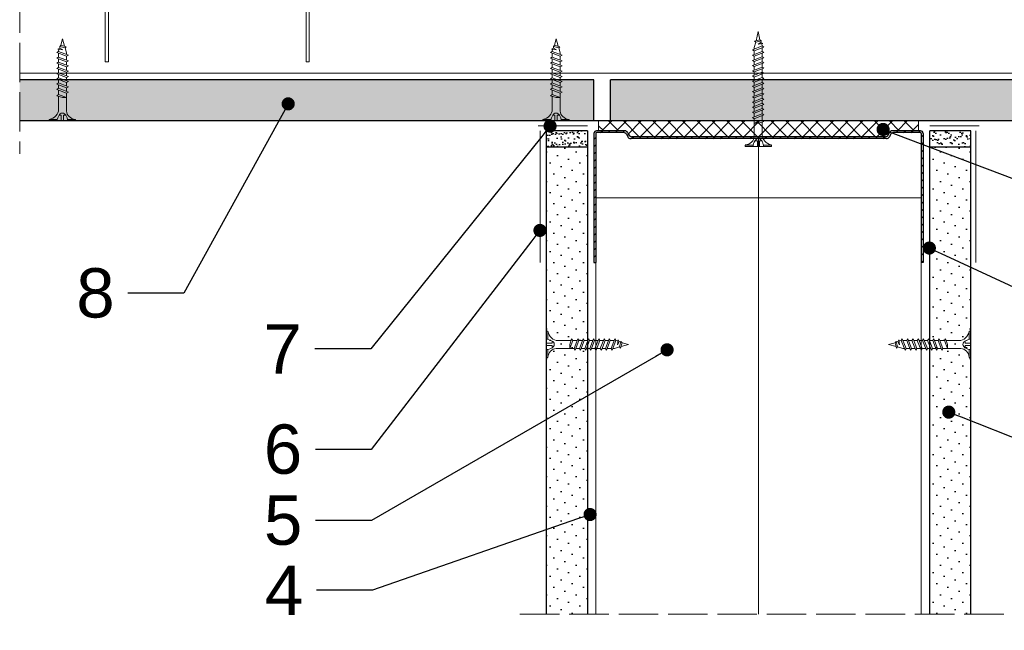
# Model space of a CAD drawing. Header units: millimetres. Extents: x -576 to 2473, y 815 to 2688.
# Tile 12 of 14: x 1951 to 2250, y 2329 to 2515. Entities that reach past the tile are written whole.
import ezdxf
from ezdxf import colors
from ezdxf.entities.mleader import LeaderData, LeaderLine
from ezdxf.math import Vec2, Vec3

# ---------------------------------------------------------------- set-up
doc = ezdxf.new("R2010")
doc.units = ezdxf.units.MM
doc.linetypes.add('ACAD_ISO02W100', pattern=[15, 12, -3])
for name, color, linetype, lineweight in [('_ISOVER WELNA', 7, 'BATTING', 9), ('_RIGIPS AKCESORIA', 7, 'Continuous', 18), ('_RIGIPS G-K', 7, 'Continuous', 25), ('_RIGIPS PROFIL', 7, 'Continuous', 18), ('KRESKOWANIE', 7, 'Continuous', 9), ('OPISY', 7, 'Continuous', 9), ('PRZERYWANA', 7, 'ACAD_ISO02W100', 9)]:
    doc.layers.add(name, color=color, linetype=linetype, lineweight=lineweight)
doc.styles.get("Standard").update_dxf_attribs({"font": 'arial.ttf'})
doc.linetypes.add('BATTING', pattern='A,0.00254,-2.54,[134,ltypeshp.shx,S=2.54,R=0,X=-2.54,Y=0],-5.08,[134,ltypeshp.shx,S=2.54,R=180,X=2.54,Y=0],-2.54', length=10.16254)

# ---------------------------------------------------------------- blocks, each defined once
blk = doc.blocks.new('UW 100 ULTRASTIL')
h = blk.add_hatch()
h.set_pattern_fill('ANSI31', color=256, scale=0.5, style=0)
h.paths.add_polyline_path([(166.82, 2.35), (89.14, 2.35, 0.286951), (88.24, 1.79), (87.91, 1.11, -0.286951), (87.01, 0.55), (78.78, 0.55, -0.414214), (78.53, 0.8), (78.53, 40), (77.98, 40), (77.98, 0.8, 0.414214), (78.78, 0), (87.35, 0, 0.286951), (88.25, 0.56), (88.58, 1.24, -0.286951), (89.48, 1.8), (166.48, 1.8, -0.286951), (167.38, 1.24), (167.71, 0.56, 0.286951), (168.61, 0), (177.18, 0, 0.414214), (177.98, 0.8), (177.98, 40), (177.43, 40), (177.43, 0.8, -0.414214), (177.18, 0.55), (168.95, 0.55, -0.286951), (168.05, 1.11), (167.72, 1.79, 0.286951)])
for p, q in [((77.98, 0.8), (77.98, 40)), ((77.98, 40), (78.53, 40)), ((78.53, 0.8), (78.53, 40)), ((177.43, 0.8), (177.43, 40)), ((177.98, 40), (177.43, 40)), ((177.98, 0.8), (177.98, 40)), ((78.78, 0.55), (87.01, 0.55)), ((78.78, 0), (87.35, 0)), ((87.91, 1.11), (88.24, 1.79)), ((88.25, 0.56), (88.58, 1.24)), ((89.14, 2.35), (166.82, 2.35)), ((89.48, 1.8), (166.48, 1.8)), ((167.71, 0.56), (167.38, 1.24)), ((168.05, 1.11), (167.72, 1.79)), ((168.61, 0), (177.18, 0)), ((168.95, 0.55), (177.18, 0.55))]:
    blk.add_line(p, q)
for centre, radius, start, end in [((78.78, 0.8), 0.8, 180, 270), ((78.78, 0.8), 0.25, 180, 270), ((87.01, 1.55), 1, 270, 334.0435), ((87.35, 1), 1, 270, 334.0435), ((89.14, 1.35), 1, 90, 154.0435), ((89.48, 0.8), 1, 90, 154.0435), ((166.48, 0.8), 1, 25.9565, 90), ((166.82, 1.35), 1, 25.9565, 90), ((168.61, 1), 1, 205.9565, 270), ((168.95, 1.55), 1, 205.9565, 270), ((177.18, 0.8), 0.8, 270, 0), ((177.18, 0.8), 0.25, 270, 0)]:
    blk.add_arc(centre, radius, start, end)
blk = doc.blocks.new('TN 25')
at = {"layer": '_RIGIPS AKCESORIA'}
for p, q in [((0, -0.84), (0, 7.16)), ((0, 7.16), (0.46, 7.16)), ((0.46, 7.16), (0.46, 4.78)), ((0.46, 4.78), (0, 4.78)), ((0, 3.5), (1.77, 3.5)), ((1.77, 3.5), (1.77, 4.2)), ((3.02, 4.46), (8.47, 4.46)), ((7.12, 4.46), (7.12, 3.18)), ((8.03, 2.01), (7.12, 4.46)), ((7.12, 3.18), (7.65, 1.53)), ((8.47, 4.46), (8.79, 5)), ((9.61, 1.51), (8.47, 4.46)), ((8.79, 5), (9.93, 2.01)), ((9, 4.46), (10.1, 4.46)), ((10.1, 4.46), (10.41, 5)), ((11.23, 1.51), (10.1, 4.46)), ((10.41, 5), (11.56, 2.01)), ((10.62, 4.46), (11.67, 4.46)), ((11.67, 4.46), (11.99, 5)), ((12.81, 1.51), (11.67, 4.46)), ((11.99, 5), (13.14, 2.01)), ((12.2, 4.46), (13.21, 4.46)), ((13.21, 4.46), (13.52, 5)), ((14.34, 1.51), (13.21, 4.46)), ((13.52, 5), (14.67, 2.01)), ((13.73, 4.46), (14.8, 4.46)), ((14.8, 4.46), (15.12, 5)), ((15.94, 1.51), (14.8, 4.46)), ((15.12, 5), (16.26, 2.01)), ((15.33, 4.46), (16.42, 4.46)), ((16.42, 4.46), (16.73, 5)), ((17.55, 1.51), (16.42, 4.46)), ((16.73, 5), (17.88, 2.01)), ((16.94, 4.46), (17.99, 4.46)), ((17.99, 4.46), (18.31, 5)), ((19.13, 1.51), (17.99, 4.46)), ((18.31, 5), (19.45, 2.01)), ((18.52, 4.46), (19.68, 4.46)), ((19.68, 4.46), (20, 5)), ((20.82, 1.51), (19.68, 4.46)), ((20, 5), (21.14, 2.01)), ((20.21, 4.46), (20.7, 4.46)), ((20.7, 4.46), (22.28, 3.98)), ((21.85, 1.83), (21.67, 3.28)), ((21.67, 3.28), (22.14, 2.4)), ((22.28, 3.98), (22.56, 4.37)), ((22.7, 2.36), (22.28, 3.98)), ((22.56, 4.37), (23.03, 2.71)), ((22.71, 3.85), (25, 3.24)), ((25, 3.24), (23.03, 2.71)), ((0, 2.83), (1.77, 2.83)), ((0.46, 1.64), (0, 1.64)), ((0.46, -0.84), (0.46, 1.64)), ((1.77, 2.83), (1.77, 2.18)), ((7.49, 2.01), (3.55, 2.01)), ((7.65, 1.53), (8.03, 2.01)), ((9.41, 2.01), (8.03, 2.01)), ((9.93, 2.01), (9.61, 1.51)), ((11.04, 2.01), (9.93, 2.01)), ((11.56, 2.01), (11.23, 1.51)), ((12.61, 2.01), (11.56, 2.01)), ((13.14, 2.01), (12.81, 1.51)), ((14.15, 2.01), (13.14, 2.01)), ((14.67, 2.01), (14.34, 1.51)), ((15.74, 2.01), (14.67, 2.01)), ((16.26, 2.01), (15.94, 1.51)), ((17.36, 2.01), (16.26, 2.01)), ((17.88, 2.01), (17.55, 1.51)), ((18.93, 2.01), (17.88, 2.01)), ((19.45, 2.01), (19.13, 1.51)), ((19.45, 2.01), (20.62, 2.01)), ((21.14, 2.01), (20.82, 1.51)), ((21.14, 2.01), (21.81, 2.12)), ((22.14, 2.4), (21.85, 1.83)), ((22.7, 2.36), (22.14, 2.4)), ((23.03, 2.71), (22.7, 2.36)), ((0, -0.84), (0.46, -0.84))]:
    blk.add_line(p, q, dxfattribs=at)
for centre, major_axis, ratio, start_param, end_param in [((3.09, 7.67), (0.17, 3.2), 0.826134, 1.773653, 3.180586), ((-0.04, 0.9), (0, 3.93), 0.848176, -0.720942, -0.151112), ((1.66, 3.18), (0, 0.895), 0.848176, -1.552777, -0.720942), ((1.66, 3.18), (0, 0.895), 0.848176, 3.862535, 4.730408), ((3.37, -1.57), (0.28, 3.57), 0.832181, 0.035984, 1.430787), ((-2.73, 15.91), (0, 14.76), 0.848176, 3.399396, 3.475072), ((0.59, 4.62), (0, 2.81), 0.848176, 3.475072, 3.862535)]:
    blk.add_ellipse(centre, major_axis=major_axis, ratio=ratio, start_param=start_param, end_param=end_param, dxfattribs=at)
blk = doc.blocks.new('Lacznik krzyzowy (widok1)')
at = {"layer": '_RIGIPS AKCESORIA', "extrusion": (0, 0, -1)}
for p, q in [((2, 91.5), (60, 91.5)), ((2.08, 90.11), (3, 90.5)), ((3.61, 86.42), (2.08, 90.11)), ((3, 90.5), (4.53, 86.8)), ((14, 89.5, 30), (14, 90.5, 30)), ((48, 90.5, 30), (48, 89.5, 30)), ((57.47, 86.8), (59, 90.5)), ((59.92, 90.11), (58.39, 86.42)), ((59, 90.5), (59.92, 90.11)), ((0, 36.5), (0, 89.5)), ((1, 88.5), (1, 36.5)), ((4.53, 86.8), (3.61, 86.42)), ((48, 89.5, 30), (14, 89.5, 30)), ((58.39, 86.42), (57.47, 86.8)), ((61, 36.5), (61, 88.5)), ((62, 89.5), (62, 36.5)), ((1, 36.5), (0, 36.5)), ((62, 36.5), (61, 36.5))]:
    blk.add_line(p, q, dxfattribs=at)
at = {"layer": '_RIGIPS AKCESORIA'}
blk.add_line((59, 90.5), (3, 90.5), dxfattribs=at)
at = {"layer": '_RIGIPS AKCESORIA', "extrusion": (0, 0, -1)}
for centre, start, end in [((-2, 89.5), 0, 90), ((-3, 88.5), 0, 90), ((-3, 88.5), 0, 90), ((-59, 88.5), 90, 180), ((-59, 88.5), 90, 180), ((-60, 89.5), 90, 180)]:
    blk.add_arc(centre, 2, start, end, dxfattribs=at)
blk = doc.blocks.new('TN 35')
at = {"layer": '_RIGIPS AKCESORIA'}
for p, q in [((0, -0.84), (0, 7.16)), ((0, 7.16), (0.46, 7.16)), ((0.46, 7.16), (0.46, 4.78)), ((0.46, 4.78), (0, 4.78)), ((0, 3.5), (1.77, 3.5)), ((1.77, 3.5), (1.77, 4.2)), ((3.02, 4.46), (8.47, 4.46)), ((7.12, 4.46), (7.12, 3.18)), ((8.03, 2.01), (7.12, 4.46)), ((7.12, 3.18), (7.65, 1.53)), ((8.47, 4.46), (8.79, 5)), ((9.61, 1.51), (8.47, 4.46)), ((8.79, 5), (9.93, 2.01)), ((9, 4.46), (10.1, 4.46)), ((10.1, 4.46), (10.41, 5)), ((11.23, 1.51), (10.1, 4.46)), ((10.41, 5), (11.56, 2.01)), ((10.62, 4.46), (11.67, 4.46)), ((11.67, 4.46), (11.99, 5)), ((12.81, 1.51), (11.67, 4.46)), ((11.99, 5), (13.14, 2.01)), ((12.2, 4.46), (13.21, 4.46)), ((13.21, 4.46), (13.52, 5)), ((14.34, 1.51), (13.21, 4.46)), ((13.52, 5), (14.67, 2.01)), ((13.73, 4.46), (14.8, 4.46)), ((14.8, 4.46), (15.12, 5)), ((15.94, 1.51), (14.8, 4.46)), ((15.12, 5), (16.26, 2.01)), ((15.33, 4.46), (16.42, 4.46)), ((16.42, 4.46), (16.73, 5)), ((17.55, 1.51), (16.42, 4.46)), ((16.73, 5), (17.88, 2.01)), ((16.94, 4.46), (17.99, 4.46)), ((17.99, 4.46), (18.31, 5)), ((19.13, 1.51), (17.99, 4.46)), ((18.31, 5), (19.45, 2.01)), ((18.52, 4.46), (19.57, 4.46)), ((19.57, 4.46), (19.88, 5)), ((20.7, 1.51), (19.57, 4.46)), ((19.88, 5), (21.03, 2.01)), ((20.09, 4.46), (21.14, 4.46)), ((21.14, 4.46), (21.46, 5)), ((22.28, 1.51), (21.14, 4.46)), ((21.46, 5), (22.6, 2.01)), ((21.67, 4.46), (22.72, 4.46)), ((22.72, 4.46), (23.03, 5)), ((23.85, 1.51), (22.72, 4.46)), ((23.03, 5), (24.18, 2.01)), ((23.24, 4.46), (24.29, 4.46)), ((24.29, 4.46), (24.61, 5)), ((25.43, 1.51), (24.29, 4.46)), ((24.61, 5), (25.75, 2.01)), ((24.81, 4.46), (25.87, 4.46)), ((25.87, 4.46), (26.18, 5)), ((27, 1.51), (25.87, 4.46)), ((26.18, 5), (27.33, 2.01)), ((26.39, 4.46), (27.44, 4.46)), ((27.44, 4.46), (27.76, 5)), ((28.58, 1.51), (27.44, 4.46)), ((27.76, 5), (28.9, 2.01)), ((27.96, 4.46), (29.13, 4.46)), ((29.13, 4.46), (29.45, 5)), ((30.27, 1.51), (29.13, 4.46)), ((29.45, 5), (30.59, 2.01)), ((29.65, 4.46), (30.15, 4.46)), ((30.15, 4.46), (31.73, 3.98)), ((31.3, 1.83), (31.12, 3.28)), ((31.12, 3.28), (31.59, 2.4)), ((31.73, 3.98), (32.01, 4.37)), ((32.15, 2.36), (31.73, 3.98)), ((32.01, 4.37), (32.48, 2.71)), ((32.16, 3.85), (35, 3.24)), ((35, 3.24), (32.48, 2.71)), ((0, 2.83), (1.77, 2.83)), ((0.46, 1.64), (0, 1.64)), ((0.46, -0.84), (0.46, 1.64)), ((1.77, 2.83), (1.77, 2.18)), ((7.49, 2.01), (3.55, 2.01)), ((7.65, 1.53), (8.03, 2.01)), ((9.41, 2.01), (8.03, 2.01)), ((9.93, 2.01), (9.61, 1.51)), ((11.04, 2.01), (9.93, 2.01)), ((11.56, 2.01), (11.23, 1.51)), ((12.61, 2.01), (11.56, 2.01)), ((13.14, 2.01), (12.81, 1.51)), ((14.15, 2.01), (13.14, 2.01)), ((14.67, 2.01), (14.34, 1.51)), ((15.74, 2.01), (14.67, 2.01)), ((16.26, 2.01), (15.94, 1.51)), ((17.36, 2.01), (16.26, 2.01)), ((17.88, 2.01), (17.55, 1.51)), ((18.93, 2.01), (17.84, 2.01)), ((19.45, 2.01), (19.13, 1.51)), ((20.51, 2.01), (19.41, 2.01)), ((21.03, 2.01), (20.7, 1.51)), ((22.08, 2.01), (20.99, 2.01)), ((22.6, 2.01), (22.28, 1.51)), ((23.66, 2.01), (22.56, 2.01)), ((24.18, 2.01), (23.85, 1.51)), ((25.23, 2.01), (24.14, 2.01)), ((25.75, 2.01), (25.43, 1.51)), ((26.81, 2.01), (25.71, 2.01)), ((27.33, 2.01), (27, 1.51)), ((28.38, 2.01), (27.33, 2.01)), ((28.9, 2.01), (28.58, 1.51)), ((28.9, 2.01), (30.07, 2.01)), ((30.59, 2.01), (30.27, 1.51)), ((30.59, 2.01), (31.26, 2.12)), ((31.59, 2.4), (31.3, 1.83)), ((32.15, 2.36), (31.59, 2.4)), ((32.48, 2.71), (32.15, 2.36)), ((0, -0.84), (0.46, -0.84))]:
    blk.add_line(p, q, dxfattribs=at)
for centre, major_axis, ratio, start_param, end_param in [((3.09, 7.67), (0.17, 3.2), 0.826134, 1.773653, 3.180586), ((-0.04, 0.9), (0, 3.93), 0.848176, -0.720942, -0.151112), ((1.66, 3.18), (0, 0.895), 0.848176, -1.552777, -0.720942), ((1.66, 3.18), (0, 0.895), 0.848176, 3.862535, 4.730408), ((3.37, -1.57), (0.28, 3.57), 0.832181, 0.035984, 1.430787), ((-2.73, 15.91), (0, 14.76), 0.848176, 3.399396, 3.475072), ((0.59, 4.62), (0, 2.81), 0.848176, 3.475072, 3.862535)]:
    blk.add_ellipse(centre, major_axis=major_axis, ratio=ratio, start_param=start_param, end_param=end_param, dxfattribs=at)
blk = doc.blocks.new('_Dot')
at = {"color": 0, "linetype": 'ByBlock', "lineweight": -2}
blk.add_line((-0.5, 0), (-1, 0), dxfattribs=at)
at = {"color": 0, "linetype": 'ByBlock', "const_width": 0.5}
blk.add_lwpolyline([(-0.25, 0, 1), (0.25, 0, 1)], format="xyb", close=True, dxfattribs=at)

msp = doc.modelspace()

# ---------------------------------------------------------------- hatches: boundary and pattern name
at = {"layer": '_RIGIPS G-K'}
h = msp.add_hatch(dxfattribs=at)
h.set_pattern_fill('AR-SAND', color=256, scale=0.05, angle=180, style=0)
h.set_pattern_definition([(217.5, (3773.988, 3914.8752), (0.0800016, -2.4470662), [0, -1.9304, 0, -2.159, 0, -2.06375]), (187.5, (3773.988, 3914.8752), (-2.2476164, -3.5841255), [0, -1.0414, 0, -1.7399, 0, -0.66675]), (147.5, (3775.55, 3914.8752), (-3.9549619, -0.007186), [0, -0.635, 0, -2.286, 0, -2.9845]), (137.5, (3775.55, 3914.8752), (-3.817782, -1.1146466), [0, -0.3175, 0, -1.4986, 0, -1.7145])])
h.paths.add_polyline_path([(2111.21, 2475.75), (2123.71, 2475.75), (2123.71, 2480.75), (2111.21, 2480.75)])
h = msp.add_hatch(dxfattribs=at)
h.set_pattern_fill('AR-SAND', color=256, scale=0.05, angle=180, style=0)
h.set_pattern_definition([(217.5, (3826.988, 3914.8752), (0.0800016, -2.4470662), [0, -1.9304, 0, -2.159, 0, -2.06375]), (187.5, (3826.988, 3914.8752), (-2.2476164, -3.5841255), [0, -1.0414, 0, -1.7399, 0, -0.66675]), (147.5, (3828.55, 3914.8752), (-3.9549619, -0.007186), [0, -0.635, 0, -2.286, 0, -2.9845]), (137.5, (3828.55, 3914.8752), (-3.817782, -1.1146466), [0, -0.3175, 0, -1.4986, 0, -1.7145])])
h.paths.add_polyline_path([(2227.71, 2475.75), (2240.21, 2475.75), (2240.21, 2480.75), (2227.71, 2480.75)])
h = msp.add_hatch(dxfattribs=at)
h.set_pattern_fill('DOTS', color=256, scale=2, angle=225, style=0)
h.set_pattern_definition([(225, (-754.562, 1166.6177), (1.122532, -3.367596), [0, -3.175])])
h.paths.add_polyline_path([(2111.21, 2333.75), (2123.71, 2333.75), (2123.71, 2475.75), (2111.21, 2475.75)])
h = msp.add_hatch(dxfattribs=at)
h.set_pattern_fill('DOTS', color=256, scale=2, angle=225, style=0)
h.set_pattern_definition([(225, (-751.562, 1166.6177), (1.122532, -3.367596), [0, -3.175])])
h.paths.add_polyline_path([(2227.71, 2333.75), (2240.21, 2333.75), (2240.21, 2475.75), (2227.71, 2475.75)])
at = {"layer": 'KRESKOWANIE'}
h = msp.add_hatch(dxfattribs=at)
h.set_pattern_fill('DOTS', color=256, scale=2, angle=225, style=0)
h.set_pattern_definition([(225, (1632.0664, 741.8268), (1.122532, -3.367596), [0, -3.175])])
h.paths.add_polyline_path([(2125.71, 2483.75), (2125.71, 2496.25), (1951.21, 2496.25), (1951.21, 2483.75)])
h.paths.add_polyline_path([(2130.71, 2496.25), (2130.71, 2483.75), (2400.21, 2483.75), (2400.21, 2496.25)])
h = msp.add_hatch(dxfattribs=at)
h.set_pattern_fill('ANSI37', color=256, angle=270, style=0)
h.set_pattern_definition([(315, (4126.488, 3917.8752), (2.245064, 2.245064), []), (45, (4126.488, 3917.8752), (-2.245064, 2.245064), [])])
h.paths.add_polyline_path([(2135.99, 2480.18), (2136.32, 2479.51, 0.286951), (2137.21, 2478.95), (2214.21, 2478.95, 0.286951), (2215.11, 2479.51), (2215.44, 2480.18, -0.286951), (2216.34, 2480.75), (2224.31, 2480.75), (2224.31, 2483.75), (2127.11, 2483.75), (2127.11, 2480.75), (2135.09, 2480.75, -0.286951)])

# ---------------------------------------------------------------- linework, layer by layer
at = {"layer": '_ISOVER WELNA', "ltscale": 4.8}
msp.add_line((2175.71, 2333.75), (2175.71, 2478.4), dxfattribs=at)
at = {"layer": '_RIGIPS AKCESORIA'}
for p, q in [((2123.71, 2482.25), (2108.71, 2482.25)), ((2109.4, 2480.75), (2109.4, 2440.75)), ((2111.21, 2480.75), (2111.21, 2440.75)), ((2227.71, 2482.25), (2242.71, 2482.25)), ((2241.71, 2480.75), (2241.71, 2440.75))]:
    msp.add_line(p, q, dxfattribs=at)
at = {"layer": '_RIGIPS G-K'}
for p, q in [((2125.71, 2496.25), (1951.21, 2496.25)), ((2125.71, 2483.75), (2125.71, 2496.25)), ((2400.21, 2496.25), (2130.71, 2496.25)), ((2130.71, 2483.75), (2130.71, 2496.25)), ((2400.21, 2483.75), (1951.21, 2483.75)), ((2111.21, 2480.75), (2111.21, 2333.75)), ((2123.71, 2480.75), (2111.21, 2480.75)), ((2123.71, 2480.75), (2123.71, 2333.75)), ((2227.71, 2333.75), (2227.71, 2480.75)), ((2240.21, 2480.75), (2227.71, 2480.75)), ((2240.21, 2333.75), (2240.21, 2480.75)), ((2123.71, 2475.75), (2111.21, 2475.75)), ((2240.21, 2475.75), (2227.71, 2475.75))]:
    msp.add_line(p, q, dxfattribs=at)
at = {"layer": '_RIGIPS PROFIL'}
msp.add_line((1951.21, 2498.25), (2400.21, 2498.25), dxfattribs=at)
at = {"layer": '_RIGIPS PROFIL', "lineweight": 9}
for p, q in [((2126.31, 2460.35), (2225.11, 2460.35)), ((2126.31, 2333.75), (2126.31, 2460.35)), ((2225.11, 2333.75), (2225.11, 2460.35))]:
    msp.add_line(p, q, dxfattribs=at)
at = {"layer": 'KRESKOWANIE'}
for p, q in [((2127.11, 2480.75), (2127.11, 2483.75)), ((2224.31, 2480.75), (2224.31, 2483.75))]:
    msp.add_line(p, q, dxfattribs=at)
at = {"layer": 'PRZERYWANA'}
for p, q in [((1951.21, 2687.53), (1951.21, 2473.75)), ((2250.21, 2333.75), (2101.21, 2333.75))]:
    msp.add_line(p, q, dxfattribs=at)

# ---------------------------------------------------------------- block references
msp.add_blockref('Lacznik krzyzowy (widok1)', (1977.21, 2465.28))
for name, p, rotation in [('TN 35', (2178.84, 2475.98), 90), ('UW 100 ULTRASTIL', (2303.69, 2480.75), 180)]:
    msp.add_blockref(name, p, dxfattribs=dict(rotation=rotation))
at = {"layer": '_RIGIPS AKCESORIA', "xscale": -1}
for p, rotation in [((1961, 2483.75), 270), ((2111, 2483.75), 270), ((2111.21, 2418.99), 180)]:
    msp.add_blockref('TN 25', p, dxfattribs=dict(at, rotation=rotation))
at = {"layer": '_RIGIPS AKCESORIA', "rotation": 180}
msp.add_blockref('TN 25', (2240.21, 2418.99), dxfattribs=at)

# ---------------------------------------------------------------- leaders
at = {"layer": 'OPISY'}
ml = msp.add_multileader_mtext('Standard', dxfattribs=at)
ml.set_content('8', color=256)
ml.set_leader_properties()
ml.set_arrow_properties(name='DOT')
ml.build(insert=Vec2(0, 0))
ml.multileader.update_dxf_attribs({"dogleg_length": 17})
ctx = ml.context
ctx.base_point, ctx.char_height, ctx.landing_gap_size, ctx.plane_origin = Vec3(1966.18, 2431.34), 15, 4, Vec3(2032.79, 2488.96)
ctx.text_align_type = 2
notes = []
notes.append((ctx, [(0, (1, 1, 0), (2001.06, 2431.34), (-1, 0), 17, [(0, [(2032.79, 2488.96)], 0, [])])]))
ctx.mtext.insert, ctx.mtext.alignment, ctx.mtext.flow_direction = Vec3(1980.06, 2438.97), 3, 5
ml = msp.add_multileader_mtext('Standard', dxfattribs=at)
ml.set_content('7', color=256)
ml.set_leader_properties()
ml.set_arrow_properties(name='DOT')
ml.build(insert=Vec2(0, 0))
ml.multileader.update_dxf_attribs({"dogleg_length": 17})
ctx = ml.context
ctx.base_point, ctx.char_height, ctx.landing_gap_size, ctx.plane_origin = Vec3(2023.21, 2414.42), 15, 4, Vec3(2112.36, 2482.19)
ctx.text_align_type = 2
notes.append((ctx, [(0, (1, 1, 0), (2057.92, 2414.42), (-1, 0), 17, [(0, [(2112.36, 2482.19)], 0, [])])]))
ctx.mtext.insert, ctx.mtext.alignment, ctx.mtext.flow_direction = Vec3(2036.92, 2421.92), 3, 5
ml = msp.add_multileader_mtext('Standard', dxfattribs=at)
ml.set_content('2', color=256)
ml.set_leader_properties()
ml.set_arrow_properties(name='DOT')
ml.build(insert=Vec2(0, 0))
ml.multileader.update_dxf_attribs({"dogleg_length": 17})
ctx = ml.context
ctx.base_point, ctx.char_height, ctx.landing_gap_size, ctx.plane_origin = Vec3(2292.79, 2457.51), 15, 4, Vec3(2213.55, 2481.18)
notes.append((ctx, [(0, (1, 1, 0), (2275.79, 2457.51), (1, 0), 17, [(0, [(2213.55, 2481.18)], 0, [])])]))
ctx.mtext.insert, ctx.mtext.flow_direction = Vec3(2296.79, 2465.01), 5
ml = msp.add_multileader_mtext('Standard', dxfattribs=at)
ml.set_content('6', color=256)
ml.set_leader_properties()
ml.set_arrow_properties(name='DOT')
ml.build(insert=Vec2(0, 0))
ml.multileader.update_dxf_attribs({"dogleg_length": 17})
ctx = ml.context
ctx.base_point, ctx.char_height, ctx.landing_gap_size, ctx.plane_origin = Vec3(2023.15, 2383.82), 15, 4, Vec3(2109.29, 2450.46)
ctx.text_align_type = 2
notes.append((ctx, [(0, (1, 1, 0), (2058.05, 2383.82), (-1, 0), 17, [(0, [(2109.29, 2450.46)], 0, [])])]))
ctx.mtext.insert, ctx.mtext.alignment, ctx.mtext.flow_direction = Vec3(2037.05, 2391.45), 3, 5
ml = msp.add_multileader_mtext('Standard', dxfattribs=at)
ml.set_content('3', color=256)
ml.set_leader_properties()
ml.set_arrow_properties(name='DOT')
ml.build(insert=Vec2(0, 0))
ml.multileader.update_dxf_attribs({"dogleg_length": 17})
ctx = ml.context
ctx.base_point, ctx.char_height, ctx.landing_gap_size, ctx.plane_origin = Vec3(2292.79, 2422.69), 15, 4, Vec3(2227.6, 2445.1)
notes.append((ctx, [(0, (1, 1, 0), (2275.79, 2422.69), (1, 0), 17, [(0, [(2227.6, 2445.1)], 0, [])])]))
ctx.mtext.insert, ctx.mtext.flow_direction = Vec3(2296.79, 2430.32), 5
ml = msp.add_multileader_mtext('Standard', dxfattribs=at)
ml.set_content('5', color=256)
ml.set_leader_properties()
ml.set_arrow_properties(name='DOT')
ml.build(insert=Vec2(0, 0))
ml.multileader.update_dxf_attribs({"dogleg_length": 17})
ctx = ml.context
ctx.base_point, ctx.char_height, ctx.landing_gap_size, ctx.plane_origin = Vec3(2023.13, 2362.21), 15, 4, Vec3(2147.92, 2414.14)
ctx.text_align_type = 2
notes.append((ctx, [(0, (1, 1, 0), (2058.08, 2362.21), (-1, 0), 17, [(0, [(2147.92, 2414.14)], 0, [])])]))
ctx.mtext.insert, ctx.mtext.alignment, ctx.mtext.flow_direction = Vec3(2037.08, 2369.84), 3, 5
ml = msp.add_multileader_mtext('Standard', dxfattribs=at)
ml.set_content('1', color=256)
ml.set_leader_properties()
ml.set_arrow_properties(name='DOT')
ml.build(insert=Vec2(0, 0))
ml.multileader.update_dxf_attribs({"dogleg_length": 17})
ctx = ml.context
ctx.base_point, ctx.char_height, ctx.landing_gap_size, ctx.plane_origin = Vec3(2292.79, 2378.59), 15, 4, Vec3(2233.51, 2395.19)
notes.append((ctx, [(0, (1, 1, 0), (2275.79, 2378.59), (1, 0), 17, [(0, [(2233.51, 2395.19)], 0, [])])]))
ctx.mtext.insert, ctx.mtext.flow_direction = Vec3(2296.79, 2386.09), 5
ml = msp.add_multileader_mtext('Standard', dxfattribs=at)
ml.set_content('4', color=256)
ml.set_leader_properties()
ml.set_arrow_properties(name='DOT')
ml.build(insert=Vec2(0, 0))
ml.multileader.update_dxf_attribs({"dogleg_length": 17})
ctx = ml.context
ctx.base_point, ctx.char_height, ctx.landing_gap_size, ctx.plane_origin = Vec3(2022.99, 2341.01), 15, 4, Vec3(2124.52, 2364.05)
ctx.text_align_type = 2
notes.append((ctx, [(0, (1, 1, 0), (2058.36, 2341.01), (-1, 0), 17, [(0, [(2124.52, 2364.05)], 0, [])])]))
ctx.mtext.insert, ctx.mtext.alignment, ctx.mtext.flow_direction = Vec3(2037.36, 2348.51), 3, 5
for ctx, leaders in notes:
    for number, flags, end, landing, length, lines in leaders:
        leader = LeaderData()
        leader.index, (leader.has_last_leader_line, leader.has_dogleg_vector, leader.attachment_direction) = number, flags
        leader.last_leader_point, leader.dogleg_vector, leader.dogleg_length = Vec3(end), Vec3(landing), length
        for number, points, colour, breaks in lines:
            line = LeaderLine()
            line.index, line.vertices, line.color, line.breaks = number, Vec3.list(points), colors.encode_raw_color(colour), breaks
            leader.lines.append(line)
        ctx.leaders.append(leader)

doc.saveas('drawing.dxf')
